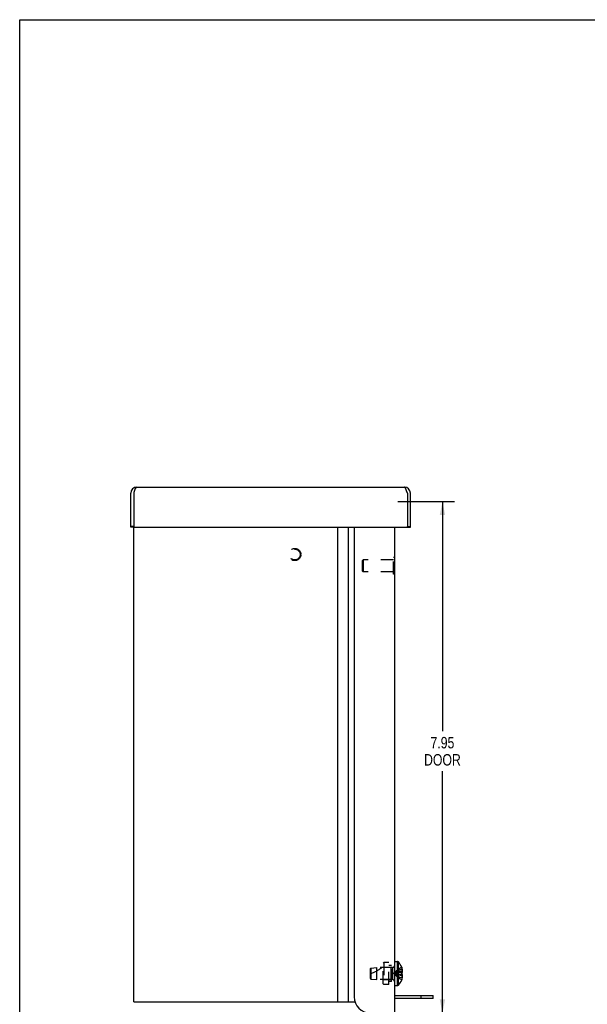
# Model space of a CAD drawing. Header units: inches. Extents: x 0 to 35.6, y 0 to 23.
# Tile 2 of 4: x 0 to 8.8, y 7.7 to 23. Entities that reach past the tile are written whole.
import ezdxf

# ---------------------------------------------------------------- set-up
doc = ezdxf.new("R2010")
doc.units = ezdxf.units.IN
doc.header["$LTSCALE"] = 1.956977
doc.header["$MEASUREMENT"] = 0
doc.linetypes.add('HIDDEN', pattern=[0.2, 0.1, -0.1])
doc.layers.get('0').update_dxf_attribs({"linetype": 'CONTINUOUS'})
for name, color, linetype in [('02___PRT_ALL_AXES', 7, 'CONTINUOUS'), ('DEFAULT_2', 8, 'HIDDEN'), ('DIMENSIONS', 7, 'CONTINUOUS')]:
    doc.layers.add(name, color=color, linetype=linetype)
doc.styles.get("Standard").update_dxf_attribs({"font": 'txt', "width": 0.8})
doc.dimstyles.new('DIMSTYLE_1', dxfattribs={"dimtxt": 0.177907, "dimasz": 0.209302, "dimexe": 0.09, "dimexo": 0.07, "dimgap": 0.0425, "dimtad": 0, "dimtih": 1, "dimtoh": 1, "dimzin": 4, "dimdsep": 46, "dimtxsty": 'Standard', "dimblk": '_FILLED', "dimblk1": '_FILLED', "dimblk2": '_FILLED', "dimcen": 0.09, "dimadec": 0, "dimazin": 0, "dimtfac": 1, "dimtofl": 0, "dimtmove": 0, "dimatfit": 3, "dimldrblk": '_FILLED', "dimfxl": 0, "dimtolj": 1, "dimtzin": 4, "dimarcsym": 0})

# ---------------------------------------------------------------- blocks, each defined once
blk = doc.blocks.new('_FILLED')
at = {"color": 0, "linetype": 'ByBlock'}
blk.add_solid([(0, 0), (-1, 0.2), (-1, -0.2)], dxfattribs=at)
blk = doc.blocks.new('*D5')
at = {"layer": 'DIMENSIONS', "color": 2, "linetype": 'Continuous'}
for p, q in [((5.873, 15.533), (6.755, 15.533)), ((6.567, 15.533), (6.567, 11.961)), ((6.567, 7.581), (6.567, 11.339)), ((5.873, 7.581), (6.755, 7.581))]:
    blk.add_line(p, q, dxfattribs=at)
at = {"layer": 'DIMENSIONS', "color": 2, "linetype": 'Continuous', "xscale": 0.2093023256, "yscale": 0.2093023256, "zscale": 0.2093023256}
for p, rotation in [((6.567, 15.533), 90), ((6.567, 7.581), 270)]:
    blk.add_blockref('_FILLED', p, dxfattribs=dict(at, rotation=rotation))
at = {"layer": 'DIMENSIONS', "color": 2, "linetype": 'Continuous', "insert": (6.567, 11.872), "char_height": 0.1779, "width": 0.5693, "attachment_point": 2, "line_spacing_factor": 0.9}
blk.add_mtext('7.95\\PDOOR', dxfattribs=at)

msp = doc.modelspace()

# ---------------------------------------------------------------- linework, layer by layer
at = {"color": 7, "linetype": 'Continuous'}
for p, q in [((0, 0), (0, 23.023)), ((0, 23.023), (35.581, 23.023)), ((1.773, 15.146), (1.725, 15.146)), ((1.773, 15.131), (1.725, 15.131)), ((1.773, 15.146), (1.773, 15.131)), ((6.022, 15.131), (6.022, 15.146)), ((6.022, 15.146), (6.07, 15.146)), ((6.022, 15.131), (6.07, 15.131)), ((5.825, 14.661), (5.821, 14.661)), ((5.825, 14.405), (5.825, 14.661)), ((5.825, 14.405), (5.821, 14.405)), ((5.821, 8.38), (5.868, 8.38)), ((5.868, 8.007), (5.868, 8.38)), ((5.882, 8.013), (5.882, 8.373)), ((5.934, 8.292), (5.934, 8.293)), ((5.934, 8.291), (5.934, 8.292)), ((5.934, 8.209), (5.934, 8.209)), ((5.934, 8.209), (5.944, 8.209)), ((5.944, 8.178), (5.934, 8.178)), ((5.934, 8.178), (5.934, 8.178)), ((5.821, 8.007), (5.868, 8.007)), ((5.934, 8.094), (5.934, 8.095)), ((5.934, 8.094), (5.934, 8.094)), ((6.235, 7.804), (6.235, 7.852)), ((6.423, 7.804), (6.423, 7.852)), ((6.423, 7.804), (5.821, 7.804))]:
    msp.add_line(p, q, dxfattribs=at)
at = {"color": 3, "linetype": 'Continuous'}
for p, q in [((1.725, 15.131), (1.725, 15.661)), ((1.773, 15.661), (1.776, 15.669)), ((1.773, 15.661), (1.773, 15.146)), ((1.776, 15.669), (1.777, 15.674)), ((1.777, 15.674), (1.778, 15.678)), ((1.78, 15.683), (1.781, 15.686)), ((1.781, 15.686), (1.782, 15.689)), ((1.782, 15.689), (1.783, 15.692)), ((1.82, 15.756), (5.975, 15.756)), ((6.011, 15.694), (6.01, 15.697)), ((6.013, 15.691), (6.011, 15.694)), ((6.014, 15.688), (6.013, 15.691)), ((6.015, 15.684), (6.014, 15.688)), ((6.016, 15.681), (6.015, 15.684)), ((6.017, 15.676), (6.016, 15.681)), ((6.019, 15.669), (6.017, 15.676)), ((6.022, 15.661), (6.022, 15.146)), ((6.07, 15.131), (6.07, 15.661)), ((1.773, 7.756), (1.773, 15.131)), ((1.788, 15.131), (6.007, 15.131)), ((4.944, 7.756), (4.944, 15.131)), ((5.106, 7.756), (5.106, 15.131)), ((5.196, 15.131), (5.196, 7.831)), ((5.821, 15.131), (5.821, 7.581)), ((5.821, 7.852), (6.423, 7.852)), ((1.773, 7.756), (5.208, 7.756))]:
    msp.add_line(p, q, dxfattribs=at)
for points in [[(1.778, 15.678), (1.779, 15.681), (1.78, 15.683)], [(1.783, 15.692), (1.784, 15.696), (1.785, 15.697), (1.785, 15.699), (1.786, 15.7), (1.786, 15.702), (1.787, 15.703), (1.787, 15.705), (1.788, 15.706), (1.789, 15.708), (1.789, 15.709), (1.79, 15.711), (1.79, 15.712), (1.791, 15.714), (1.791, 15.715), (1.792, 15.716), (1.792, 15.718), (1.793, 15.719), (1.793, 15.72), (1.794, 15.722), (1.794, 15.723), (1.795, 15.724), (1.795, 15.725), (1.796, 15.727), (1.796, 15.728), (1.797, 15.729), (1.798, 15.73), (1.798, 15.731), (1.799, 15.733), (1.799, 15.734), (1.8, 15.735), (1.8, 15.736), (1.801, 15.737), (1.801, 15.738), (1.802, 15.739), (1.802, 15.74), (1.803, 15.741), (1.803, 15.742), (1.804, 15.742), (1.804, 15.743), (1.805, 15.744), (1.806, 15.745), (1.806, 15.746), (1.807, 15.746), (1.807, 15.747), (1.808, 15.748), (1.808, 15.748), (1.809, 15.749), (1.809, 15.75), (1.81, 15.75), (1.81, 15.751), (1.811, 15.751), (1.811, 15.752), (1.812, 15.752), (1.812, 15.753), (1.813, 15.753), (1.814, 15.754), (1.814, 15.754), (1.815, 15.754), (1.815, 15.754), (1.816, 15.755), (1.816, 15.755), (1.817, 15.755), (1.817, 15.755), (1.818, 15.755), (1.818, 15.756), (1.819, 15.756), (1.819, 15.756), (1.82, 15.756)], [(6.01, 15.697), (6.01, 15.699), (6.009, 15.7), (6.009, 15.702), (6.008, 15.703), (6.008, 15.705), (6.007, 15.706), (6.007, 15.708), (6.006, 15.709), (6.006, 15.711), (6.005, 15.712), (6.005, 15.714), (6.004, 15.715), (6.003, 15.716), (6.003, 15.718), (6.002, 15.719), (6.002, 15.72), (6.001, 15.722), (6.001, 15.723), (6, 15.724), (6, 15.725), (5.999, 15.727), (5.999, 15.728), (5.998, 15.729), (5.998, 15.73), (5.997, 15.731), (5.997, 15.733), (5.996, 15.734), (5.996, 15.735), (5.995, 15.736), (5.994, 15.737), (5.994, 15.738), (5.993, 15.739), (5.993, 15.74), (5.992, 15.741), (5.992, 15.742), (5.991, 15.742), (5.991, 15.743), (5.99, 15.744), (5.99, 15.745), (5.989, 15.746), (5.989, 15.746), (5.988, 15.747), (5.988, 15.748), (5.987, 15.748), (5.986, 15.749), (5.986, 15.75), (5.985, 15.75), (5.985, 15.751), (5.984, 15.751), (5.984, 15.752), (5.983, 15.752), (5.983, 15.753), (5.982, 15.753), (5.982, 15.754), (5.981, 15.754), (5.981, 15.754), (5.98, 15.754), (5.98, 15.755), (5.979, 15.755), (5.978, 15.755), (5.978, 15.755), (5.977, 15.755), (5.977, 15.756), (5.976, 15.756), (5.976, 15.756), (5.975, 15.756)], [(6.022, 15.661), (6.022, 15.663), (6.019, 15.669)]]:
    msp.add_lwpolyline(points, dxfattribs=at)
at = {"color": 7, "linetype": 'Continuous'}
for points in [[(5.934, 8.193), (5.934, 8.196), (5.934, 8.198), (5.934, 8.201), (5.934, 8.204), (5.934, 8.206), (5.934, 8.209)], [(5.934, 8.178), (5.934, 8.18), (5.934, 8.183), (5.934, 8.185), (5.934, 8.188), (5.934, 8.191), (5.934, 8.193)], [(5.949, 8.228), (5.949, 8.232), (5.949, 8.236), (5.948, 8.241), (5.948, 8.245), (5.947, 8.249), (5.946, 8.253), (5.945, 8.258), (5.944, 8.262)], [(5.944, 8.209), (5.945, 8.211), (5.946, 8.214), (5.947, 8.216), (5.948, 8.219), (5.948, 8.221), (5.949, 8.223), (5.949, 8.226), (5.949, 8.228)], [(5.949, 8.158), (5.949, 8.161), (5.949, 8.163), (5.948, 8.165), (5.948, 8.168), (5.947, 8.17), (5.946, 8.173), (5.945, 8.175), (5.944, 8.178)], [(5.944, 8.125), (5.945, 8.129), (5.946, 8.133), (5.947, 8.137), (5.948, 8.142), (5.948, 8.146), (5.949, 8.15), (5.949, 8.154), (5.949, 8.158)]]:
    msp.add_lwpolyline(points, dxfattribs=at)
at = {"color": 3, "linetype": 'Continuous'}
for centre, radius, start, end in [((1.82, 15.661), 0.0948, 90, 180), ((5.975, 15.661), 0.0948, 0, 90), ((1.788, 15.146), 0.015, 180, 270), ((6.007, 15.146), 0.015, 270, 360), ((5.446, 7.831), 0.25, 180, 270)]:
    msp.add_arc(centre, radius, start, end, dxfattribs=at)
at = {"color": 7, "linetype": 'Continuous'}
for centre, radius, start, end in [((1.82, 15.661), 0.0468, 144.6484, 180), ((5.975, 15.661), 0.0468, 0, 35.3516), ((5.868, 8.36), 0.02, 43.5138, 90), ((5.692, 8.193), 0.262, 22.3613, 43.5138), ((5.692, 8.193), 0.261, 15.1941, 22.0894), ((5.692, 8.193), 0.261, 337.9106, 344.8059), ((5.868, 8.027), 0.02, 270, 316.4862), ((5.692, 8.193), 0.262, 316.4862, 337.6387)]:
    msp.add_arc(centre, radius, start, end, dxfattribs=at)
at = {"layer": '02___PRT_ALL_AXES', "color": 8, "linetype": 'HIDDEN'}
msp.add_circle((4.273, 14.708), 0.095, dxfattribs=at)
at = {"layer": 'DEFAULT_2', "color": 8, "linetype": 'HIDDEN'}
for p, q in [((5.325, 14.617), (5.335, 14.627)), ((5.325, 14.449), (5.325, 14.617)), ((5.335, 14.627), (5.335, 14.439)), ((5.807, 14.627), (5.335, 14.627)), ((5.807, 14.405), (5.807, 14.661)), ((5.821, 14.661), (5.807, 14.661)), ((5.325, 14.449), (5.335, 14.439)), ((5.807, 14.439), (5.335, 14.439)), ((5.821, 14.405), (5.807, 14.405)), ((5.446, 8.267), (5.456, 8.278)), ((5.446, 8.267), (5.446, 8.119)), ((5.456, 8.278), (5.546, 8.287)), ((5.456, 8.278), (5.456, 8.108)), ((5.793, 8.287), (5.546, 8.287)), ((5.546, 8.099), (5.546, 8.287)), ((5.645, 8.353), (5.655, 8.363)), ((5.645, 8.033), (5.645, 8.353)), ((5.655, 8.288), (5.645, 8.298)), ((5.735, 8.363), (5.655, 8.363)), ((5.655, 8.363), (5.655, 8.023)), ((5.765, 8.288), (5.655, 8.288)), ((5.735, 8.023), (5.735, 8.363)), ((5.775, 8.318), (5.735, 8.318)), ((5.765, 8.288), (5.775, 8.298)), ((5.765, 8.288), (5.765, 8.098)), ((5.775, 8.069), (5.775, 8.318)), ((5.793, 8.287), (5.793, 8.099)), ((5.934, 8.291), (5.934, 8.209)), ((5.446, 8.119), (5.456, 8.108)), ((5.546, 8.177), (5.546, 8.193)), ((5.546, 8.146), (5.546, 8.154)), ((5.546, 8.121), (5.546, 8.127)), ((5.83, 8.213), (5.81, 8.193)), ((5.83, 8.19), (5.81, 8.193)), ((5.83, 8.19), (5.81, 8.193)), ((5.83, 8.186), (5.81, 8.193)), ((5.83, 8.18), (5.81, 8.193)), ((5.83, 8.174), (5.81, 8.193)), ((5.83, 8.196), (5.821, 8.195)), ((5.83, 8.19), (5.821, 8.192)), ((5.87, 8.202), (5.849, 8.199)), ((5.891, 8.204), (5.87, 8.202)), ((5.912, 8.207), (5.89, 8.204)), ((5.934, 8.209), (5.912, 8.207)), ((5.934, 8.178), (5.912, 8.18)), ((5.934, 8.262), (5.944, 8.262)), ((5.934, 8.228), (5.949, 8.228)), ((5.934, 8.209), (5.934, 8.206)), ((5.934, 8.204), (5.934, 8.202)), ((5.934, 8.201), (5.934, 8.2)), ((5.934, 8.196), (5.934, 8.193)), ((5.934, 8.193), (5.934, 8.191)), ((5.934, 8.188), (5.934, 8.187)), ((5.934, 8.185), (5.934, 8.184)), ((5.934, 8.18), (5.934, 8.178)), ((5.934, 8.178), (5.934, 8.178)), ((5.934, 8.178), (5.934, 8.178)), ((5.934, 8.178), (5.934, 8.178)), ((5.934, 8.178), (5.934, 8.095)), ((5.934, 8.158), (5.949, 8.158)), ((5.934, 8.125), (5.944, 8.125)), ((5.456, 8.108), (5.546, 8.099)), ((5.793, 8.099), (5.546, 8.099)), ((5.655, 8.098), (5.645, 8.088)), ((5.645, 8.033), (5.655, 8.023)), ((5.765, 8.098), (5.655, 8.098)), ((5.735, 8.023), (5.655, 8.023)), ((5.775, 8.069), (5.735, 8.069)), ((5.765, 8.098), (5.775, 8.088))]:
    msp.add_line(p, q, dxfattribs=at)
for points in [[(5.934, 8.292), (5.912, 8.279), (5.89, 8.264), (5.87, 8.248), (5.849, 8.231), (5.83, 8.213)], [(5.934, 8.262), (5.912, 8.252), (5.891, 8.242), (5.87, 8.231), (5.849, 8.219), (5.83, 8.207), (5.81, 8.193)], [(5.934, 8.228), (5.912, 8.223), (5.891, 8.218), (5.87, 8.212), (5.849, 8.206), (5.83, 8.2), (5.81, 8.193)], [(5.849, 8.199), (5.83, 8.196), (5.81, 8.193)], [(5.849, 8.199), (5.83, 8.196), (5.81, 8.193)], [(5.912, 8.18), (5.89, 8.182), (5.87, 8.185), (5.849, 8.187), (5.83, 8.19)], [(5.891, 8.182), (5.87, 8.185), (5.849, 8.187), (5.83, 8.19)], [(5.934, 8.158), (5.912, 8.163), (5.891, 8.168), (5.87, 8.174), (5.849, 8.18), (5.83, 8.186)], [(5.934, 8.125), (5.912, 8.134), (5.891, 8.144), (5.87, 8.155), (5.849, 8.167), (5.83, 8.18)], [(5.934, 8.094), (5.912, 8.108), (5.89, 8.122), (5.87, 8.138), (5.849, 8.156), (5.83, 8.174)]]:
    msp.add_lwpolyline(points, dxfattribs=at)
msp.add_circle((4.273, 14.708), 0.084, dxfattribs=at)
for centre, radius, start, end in [((5.276, 8.738), 0.571, 287.3354, 307.8138), ((5.793, 8.315), 0.0282, 270, 360), ((5.793, 8.071), 0.0282, 0, 90)]:
    msp.add_arc(centre, radius, start, end, dxfattribs=at)

# ---------------------------------------------------------------- dimensions: what is measured, and where the dimension line sits
at = {"layer": 'DIMENSIONS', "color": 2, "linetype": 'Continuous'}
dim = msp.add_linear_dim(base=(6.567, 15.533), p1=(5.803, 7.581), p2=(5.803, 15.533), angle=90, text='<>\\PDOOR', dimstyle='DIMSTYLE_1', dxfattribs=at)
dim.commit()
dim.dimension.update_dxf_attribs({"geometry": '*D5', "text_midpoint": (6.567, 11.65), "dimtype": 160})

doc.saveas('drawing.dxf')
